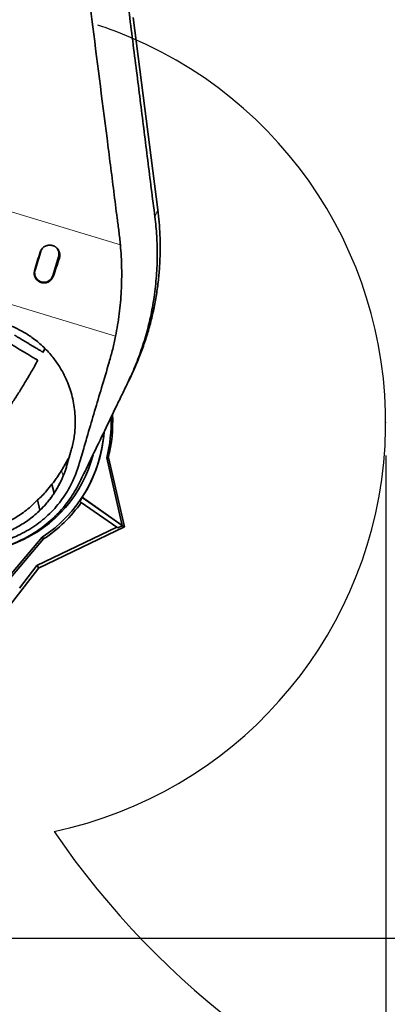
# Model space of a CAD drawing. Header units: millimetres. Extents: x 0 to 14900, y 0 to 10500.
# Tile 11 of 47: x 3833 to 4388, y 5347 to 6836. Entities that reach past the tile are written whole.
import ezdxf

# ---------------------------------------------------------------- set-up
doc = ezdxf.new("R2010")
doc.units = ezdxf.units.MM
doc.header["$LTSCALE"] = 25
doc.header["$PDSIZE"] = -1
doc.layers.add('THICK_LINE', color=7, linetype='Continuous')
doc.styles.add('SLDTEXTSTYLE0', font='TXT', dxfattribs={"width": 0.605})
doc.dimstyles.new('SLDDIMSTYLE0', dxfattribs={"dimtxt": 87.5, "dimasz": 87.5, "dimexe": 0, "dimexo": 0.0625, "dimgap": 21.875, "dimtad": 1, "dimdec": 0, "dimrnd": 1e-09, "dimzin": 12, "dimdsep": 46, "dimtxsty": 'SLDTEXTSTYLE0', "dimsah": 1, "dimcen": 0.09, "dimadec": 0, "dimazin": 3, "dimtfac": 1, "dimtofl": 0, "dimtmove": 0, "dimatfit": 3, "dimfxl": 1, "dimfrac": 2, "dimtolj": 1, "dimtzin": 12, "dimarcsym": 0})
doc.dimstyles.new('SLDDIMSTYLE1', dxfattribs={"dimtxt": 87.5, "dimasz": 87.5, "dimexe": 0, "dimexo": 0.0625, "dimgap": 21.875, "dimtad": 1, "dimdec": 0, "dimrnd": 1e-09, "dimzin": 12, "dimdsep": 46, "dimtxsty": 'SLDTEXTSTYLE0', "dimsah": 1, "dimcen": 0.09, "dimadec": 0, "dimazin": 3, "dimtfac": 1, "dimtmove": 0, "dimatfit": 0, "dimfxl": 1, "dimfrac": 2, "dimtolj": 1, "dimtzin": 12, "dimarcsym": 0})

# ---------------------------------------------------------------- blocks, each defined once
blk = doc.blocks.new('_D')
at = {"layer": 'THICK_LINE'}
for p, q in [((4385.5, 6176.8), (4385.5, 4745.6)), ((3403.2, 5320.4), (3403.2, 4745.6)), ((4385.5, 4783.1), (3403.2, 4783.1))]:
    blk.add_line(p, q, dxfattribs=at)
for points in [[(3403.2, 4783.1), (3490.7, 4770.6), (3490.7, 4795.6)], [(4385.5, 4783.1), (4298, 4795.6), (4298, 4770.6)]]:
    blk.add_solid(points, dxfattribs=at)
at = {"layer": 'THICK_LINE', "insert": (3794.1, 4895.9), "char_height": 87.5, "attachment_point": 1, "style": 'SLDTEXTSTYLE0'}
blk.add_mtext('982', dxfattribs=at)
blk = doc.blocks.new('_D_3')
at = {"layer": 'THICK_LINE'}
for p, q in [((6221.4, 6280.7), (6221.4, 4505.2)), ((3403.2, 5320.4), (3403.2, 4505.2)), ((6221.4, 4542.7), (3403.2, 4542.7))]:
    blk.add_line(p, q, dxfattribs=at)
for points in [[(3403.2, 4542.7), (3490.7, 4530.2), (3490.7, 4555.2)], [(6221.4, 4542.7), (6133.9, 4555.2), (6133.9, 4530.2)]]:
    blk.add_solid(points, dxfattribs=at)
at = {"layer": 'THICK_LINE', "insert": (4678.6, 4655.5), "char_height": 87.5, "attachment_point": 1, "style": 'SLDTEXTSTYLE0'}
blk.add_mtext('2818', dxfattribs=at)
blk = doc.blocks.new('_D_4')
at = {"layer": 'THICK_LINE'}
for p, q in [((3803.2, 8699.6), (6565.4, 8699.6)), ((6527.9, 8699.6), (6527.9, 5446.8)), ((3804.1, 5446.8), (6565.4, 5446.8))]:
    blk.add_line(p, q, dxfattribs=at)
for points in [[(6527.9, 8699.6), (6515.4, 8612.1), (6540.4, 8612.1)], [(6527.9, 5446.8), (6540.4, 5534.3), (6515.4, 5534.3)]]:
    blk.add_solid(points, dxfattribs=at)
at = {"layer": 'THICK_LINE', "insert": (6415.1, 6939.5), "char_height": 87.5, "attachment_point": 1, "rotation": 90, "style": 'SLDTEXTSTYLE0'}
blk.add_mtext('3253', dxfattribs=at)
blk = doc.blocks.new('_D_5')
at = {"layer": 'THICK_LINE'}
for p, q in [((6527.9, 5446.8), (6527.9, 5596.8)), ((3804.1, 5446.8), (6565.4, 5446.8)), ((6527.9, 5050.6), (6527.9, 5446.8)), ((4991.3, 5050.6), (6565.4, 5050.6)), ((6527.9, 5050.6), (6527.9, 4900.6))]:
    blk.add_line(p, q, dxfattribs=at)
for points in [[(6527.9, 5446.8), (6540.4, 5534.3), (6515.4, 5534.3)], [(6527.9, 5050.6), (6515.4, 4963.1), (6540.4, 4963.1)]]:
    blk.add_solid(points, dxfattribs=at)
at = {"layer": 'THICK_LINE', "insert": (6415.1, 5148.4), "char_height": 87.5, "attachment_point": 1, "rotation": 90, "style": 'SLDTEXTSTYLE0'}
blk.add_mtext('396', dxfattribs=at)

msp = doc.modelspace()

# ---------------------------------------------------------------- linework, layer by layer
at = {"color": 7, "linetype": 'Continuous', "lineweight": 35}
for p, q in [((4004.1613067, 6839.0166456), (4041.2779853, 6548.2833358)), ((3864.6845756, 6485.4623999), (3855.9134245, 6456.7732572)), ((3882.6899576, 6448.5868495), (3891.4611088, 6477.2759922)), ((3868.0309753, 6332.8897217), (3870.9019236, 6338.4719938)), ((3997.3451277, 6289.7843539), (4000.9071424, 6297.2371782)), ((3910.5573748, 6184.6855012), (3904.0321192, 6162.0008122)), ((3907.1897146, 6173.8230227), (3907.7445065, 6174.9067208)), ((3907.316351, 6173.4182618), (3907.1897146, 6173.8230227)), ((3987.7137309, 6071.0802614), (3964.1399072, 6173.1897103)), ((3966.5468349, 6173.1650525), (3964.1399072, 6173.1897103)), ((3990.8197979, 6068.958722), (3966.6586458, 6173.6121697)), ((3884.7725603, 6120.0623542), (3881.2545445, 6133.2086493)), ((3884.3970178, 6119.2765942), (3883.7729992, 6117.9709565)), ((3884.3970178, 6119.2765942), (3884.7725305, 6120.0622816)), ((3859.7502866, 6109.6261143), (3863.289815, 6093.9867119)), ((3923.3533002, 6107.6004981), (3925.7144468, 6105.9472054)), ((3925.7144468, 6105.9472054), (3979.1893285, 6068.5036901)), ((3927.0569329, 6113.5526087), (3927.1285064, 6113.1826019)), ((3927.0569329, 6113.5526087), (3987.7137309, 6071.0802614)), ((3987.5880736, 6070.8483572), (3927.1285064, 6113.1826019)), ((3979.1893285, 6068.5036901), (3858.5609507, 6010.2984787)), ((3861.14903, 6006.390406), (3990.8197979, 6068.958722)), ((3979.1893285, 6068.5036901), (3980.9924012, 6067.241165)), ((3987.6762893, 6070.4662529), (3980.9924012, 6067.241165)), ((3987.7137309, 6071.0802614), (3987.5880736, 6070.8483572)), ((3987.5880736, 6070.8483572), (3987.6762893, 6070.4662529)), ((3990.8197979, 6068.958722), (3987.6762893, 6070.4662529)), ((3735.7298048, 5898.9994424), (3866.7187837, 6053.2230098)), ((3816.2956453, 5988.8366122), (3868.8922927, 6050.762758)), ((3866.7187837, 6053.2230098), (3868.8922927, 6050.762758)), ((3861.4340866, 6006.7605911), (3813.7122627, 5944.7872713)), ((3858.5609507, 6010.2984787), (3832.4535319, 5976.3944222)), ((3861.4340866, 6006.7605911), (3858.5609507, 6010.2984787))]:
    msp.add_line(p, q, dxfattribs=at)
at = {"color": 8, "linetype": 'Continuous', "lineweight": 18}
for p, q in [((3760.7099205, 6563.228806), (3984.7869637, 6495.0477367)), ((4036.9295538, 6537.5856573), (4041.2779853, 6548.2833358)), ((3863.4555964, 6484.046117), (3864.6845756, 6485.4623999)), ((3892.6176525, 6475.2253479), (3891.4611088, 6477.2759922)), ((3855.1740516, 6455.9211995), (3855.9134245, 6456.7732572)), ((3883.3596023, 6447.3995162), (3882.6899576, 6448.5868495)), ((3977.5567251, 6357.2483172), (3702.4751827, 6440.9487865)), ((3898.3684758, 6145.754287), (3895.8278615, 6154.0614993))]:
    msp.add_line(p, q, dxfattribs=at)
at = {"color": 7, "linetype": 'Continuous', "lineweight": 35}
for radius, start, end in [(220, 345.8999366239, 3.1248060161), (217.6603084, 345.7518796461, 1.962528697), (207.3824279, 303.1962829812, 355.9817875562), (207.4872434, 326.933355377, 356.0315412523), (196.5, 239.9494413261, 345.5367963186), (210.6317102, 303.3246166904, 325), (207.7492823, 325, 326.8586078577)]:
    msp.add_arc((3753.1750509, 6226.7605911), radius, start, end, dxfattribs=at)
for centre, major_axis, ratio, start_param, end_param in [((3922.7879758, 6572.3907467), (175.4264143, 573.7823762), 0.0522746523, 1.7413411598, 1.7911567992), ((3852.3062478, 6593.8365829), (175.4323422, 573.7805653), 0.1238400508, 4.4923543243, 4.5421659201)]:
    msp.add_ellipse(centre, major_axis=major_axis, ratio=ratio, start_param=start_param, end_param=end_param, dxfattribs=at)
for points, knots in [([(3932.2435892, 7392.3585376), (3932.7818443, 7387.4372227), (3933.858518, 7377.5930976), (3935.5585059, 7362.705884), (3937.2914178, 7347.7891585), (3939.0441, 7332.8499262), (3940.7974547, 7317.9102873), (3945.4878735, 7277.2986008), (3950.2637488, 7235.565491), (3955.1736076, 7192.6641501), (3957.2714087, 7174.2721355), (3959.3864385, 7155.8689077), (3961.5318472, 7137.4528768), (3964.2210439, 7114.9159533), (3967.4828734, 7088.3012576), (3971.303363, 7057.6401751), (3975.1679054, 7027.0372345), (3979.0540133, 6996.4655557), (3982.9452865, 6965.9046245), (3989.3848226, 6914.9964177), (3998.3466604, 6843.6977724), (4007.85903, 6768.3669064), (4015.3073866, 6709.2225101), (4020.6898202, 6666.2654579), (4026.0768254, 6623.3184295), (4031.4786578, 6580.3984434), (4035.1126263, 6551.8562893), (4036.9295538, 6537.5856573)], [0, 0, 0, 0, 0.0173586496, 0.0347225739, 0.0521153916, 0.0695296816, 0.0869431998, 0.1043349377, 0.2116182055, 0.233090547, 0.2545744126, 0.2760503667, 0.2975084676, 0.3189591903, 0.3547905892, 0.3906264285, 0.4264881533, 0.4623706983, 0.4982546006, 0.5341180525, 0.6414014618, 0.7486846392, 0.7989483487, 0.8492165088, 0.8994831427, 0.9497431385, 1, 1, 1, 1]), ([(3984.7869637, 6495.0477367), (3984.0768637, 6501.7855165), (3982.6562533, 6515.2649706), (3979.0444808, 6542.1359488), (3973.1744335, 6589.2200012), (3960.3730584, 6689.5385742), (3943.7096891, 6820.3627262), (3927.9961937, 6943.9884577), (3917.3263443, 7027.320002), (3912.3390774, 7066.7104764), (3909.8454433, 7086.4057181)], [0, 0, 0, 0, 0.0340965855, 0.0682128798, 0.1364418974, 0.2728987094, 0.5771863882, 0.8001732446, 0.9000865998, 1, 1, 1, 1]), ([(4036.9295538, 6537.5856573), (4037.4974809, 6532.7441959), (4038.6334185, 6523.0605608), (4039.7095702, 6508.4200976), (4040.3522688, 6493.7620645), (4040.5116371, 6479.0788708), (4040.1793973, 6463.9226465), (4039.3020846, 6448.3106505), (4037.8395838, 6432.2941991), (4035.8249113, 6416.3775883), (4033.3253901, 6401.01069), (4030.3767343, 6386.1638918), (4027.0178463, 6371.8032645), (4023.169377, 6357.5390941), (4018.8359503, 6343.3898232), (4014.0236873, 6329.374453), (4008.7196315, 6315.500942), (4002.9902401, 6301.815212), (3998.760381, 6292.8233037), (3996.6455671, 6288.3275954)], [0, 0, 0, 0, 0.0567633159, 0.1135349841, 0.1704391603, 0.2273439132, 0.2843410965, 0.3466982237, 0.4091494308, 0.4717601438, 0.5345087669, 0.5924916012, 0.6504744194, 0.7085913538, 0.7667083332, 0.8249623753, 0.8832165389, 0.9416114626, 1, 1, 1, 1]), ([(4041.2765432, 6548.2831544), (4042.0034338, 6541.9754195), (4043.4572524, 6529.3596255), (4044.6218385, 6510.34157), (4045.0602564, 6490.2828371), (4044.5374984, 6469.2072595), (4042.9121785, 6447.1718761), (4040.2082019, 6425.242333), (4036.4323689, 6403.4718044), (4031.589956, 6381.9132873), (4025.6948635, 6360.6187918), (4018.7689464, 6339.6363788), (4011.9214244, 6321.9195038), (4005.8775883, 6307.8188058), (4002.4729976, 6300.6050762), (4000.8876827, 6297.2460726)], [0, 0, 0, 0, 0.0739099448, 0.1478236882, 0.2217393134, 0.3074597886, 0.393177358, 0.4788888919, 0.5645913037, 0.6502818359, 0.735957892, 0.8216167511, 0.9072558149, 0.9568145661, 1, 1, 1, 1]), ([(3863.4555964, 6484.046117), (3863.5820279, 6484.437968), (3863.8357721, 6485.2244012), (3864.3452178, 6486.3690817), (3864.9511552, 6487.4832102), (3865.6527615, 6488.5404612), (3866.437012, 6489.5299244), (3867.2980464, 6490.4469885), (3868.2439587, 6491.2991114), (3869.5940899, 6492.3225159), (3871.0722323, 6493.1757598), (3872.6415397, 6493.8378534), (3873.783, 6494.2106008), (3875.1976148, 6494.5574931), (3876.9028588, 6494.8007028), (3878.6280217, 6494.8145561), (3880.3443688, 6494.6564975), (3882.0444623, 6494.3274532), (3884.1670532, 6493.6114401), (3885.936843, 6492.6997264), (3887.3567503, 6491.7258338), (3888.6862253, 6490.6359365), (3889.8675101, 6489.3867619), (3890.8738789, 6488.0086042), (3891.5371976, 6486.9141325), (3892.10037, 6485.7751873), (3892.5619224, 6484.6027556), (3892.9254037, 6483.3832499), (3893.1805019, 6482.1435558), (3893.3274349, 6480.8951632), (3893.3683805, 6479.648604), (3893.3000269, 6478.3910576), (3893.0994667, 6476.8999142), (3892.7997446, 6475.8582167), (3892.6176525, 6475.2253479)], [0, 0, 0, 0, 0.02600185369, 0.05218493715, 0.07893921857, 0.10589047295, 0.13198559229, 0.15826243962, 0.18481916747, 0.21175925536, 0.26431980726, 0.29099375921, 0.31805046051, 0.33915271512, 0.38177952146, 0.42506403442, 0.44625952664, 0.48907727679, 0.53255965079, 0.58545892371, 0.6126066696, 0.63995661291, 0.69278615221, 0.71960681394, 0.74682451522, 0.77298673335, 0.79933392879, 0.82596835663, 0.85299720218, 0.87898518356, 0.90515600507, 0.93160940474, 0.95845023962, 1, 1, 1, 1]), ([(3868.2633364, 6491.2908212), (3867.5193566, 6490.4917228), (3865.9370766, 6488.7922178), (3865.1183443, 6486.6155892), (3864.6845756, 6485.4623999)], [0, 0, 0, 0, 0.4701947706, 1, 1, 1, 1]), ([(3891.4611088, 6477.2759922), (3891.7285777, 6478.4704401), (3892.2635155, 6480.8593352), (3891.870455, 6484.5702835), (3890.5385505, 6487.9705489), (3889.1636866, 6490.2363658), (3888.1136051, 6491.0823711), (3888.0130209, 6491.1634075)], [0, 0, 0, 0, 0.2435499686, 0.4870997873, 0.7306497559, 0.9741997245, 1, 1, 1, 1]), ([(3984.7869637, 6495.0477367), (3985.244609, 6489.2467351), (3986.1598607, 6477.6452242), (3986.8466036, 6460.2346337), (3986.8028698, 6442.848634), (3986.1111614, 6425.5059389), (3984.9947583, 6408.2582367), (3983.2306877, 6391.0860697), (3980.7261979, 6374.0491876), (3978.613944, 6362.8524663), (3977.5567251, 6357.2483172)], [0, 0, 0, 0, 0.1237723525, 0.2475342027, 0.3719653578, 0.4964124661, 0.6214798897, 0.7465315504, 0.8731347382, 1, 1, 1, 1]), ([(3883.3596023, 6447.3995162), (3883.0694971, 6446.6553216), (3882.6305324, 6445.5292636), (3881.7888514, 6444.1407577), (3880.8389881, 6442.8218617), (3879.7193973, 6441.6308504), (3878.462261, 6440.5916911), (3877.5323086, 6439.9480585), (3876.3590608, 6439.2577102), (3874.8591054, 6438.5596534), (3872.7838152, 6437.9177185), (3870.8479357, 6437.6294975), (3869.1802143, 6437.5884109), (3867.5158352, 6437.6860395), (3865.8689449, 6437.988505), (3864.2805707, 6438.4874845), (3863.1211504, 6438.9613524), (3862.015143, 6439.5242099), (3860.9676326, 6440.1702538), (3859.9681414, 6440.9072629), (3859.0399708, 6441.7213287), (3858.18947, 6442.6035303), (3857.4221105, 6443.5451296), (3856.7307961, 6444.556402), (3856.1318004, 6445.6178599), (3855.6287671, 6446.7195596), (3855.2234599, 6447.8514775), (3854.9139247, 6449.024636), (3854.7078597, 6450.2163098), (3854.6063028, 6451.416141), (3854.6069136, 6452.6142643), (3854.7136675, 6453.8201032), (3854.903944, 6454.9272611), (3855.0926273, 6455.6215757), (3855.1740516, 6455.9211995)], [0, 0, 0, 0, 0.0536053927, 0.0811115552, 0.1088197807, 0.1626162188, 0.1899180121, 0.2176134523, 0.237849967, 0.2803863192, 0.3269955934, 0.3809777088, 0.4086785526, 0.4365845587, 0.490416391, 0.5180441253, 0.5458780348, 0.5726761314, 0.5996632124, 0.6269429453, 0.6546246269, 0.6813025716, 0.7081677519, 0.7353227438, 0.7628746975, 0.7895106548, 0.8163325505, 0.8434429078, 0.8709475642, 0.8976042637, 0.924447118, 0.9515781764, 0.9791040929, 1, 1, 1, 1]), ([(3855.9134245, 6456.7732572), (3855.6450543, 6455.57779), (3855.1083142, 6453.1868564), (3855.5148928, 6449.4911972), (3856.7954284, 6446.0328331), (3858.9459419, 6443.0221793), (3861.7974195, 6440.6710911), (3865.161454, 6439.1379481), (3868.8076877, 6438.527837), (3872.4863815, 6438.8824514), (3875.9527743, 6440.1758447), (3878.9482791, 6442.326892), (3881.3519344, 6445.1633765), (3882.2439498, 6447.4456916), (3882.6899576, 6448.5868495)], [0, 0, 0, 0, 0.0833333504, 0.1666666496, 0.25, 0.3333333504, 0.4166666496, 0.5, 0.5833333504, 0.6666666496, 0.75, 0.8333333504, 0.9166666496, 1, 1, 1, 1]), ([(3805.665363, 6377.7772691), (3808.3301084, 6376.9210203), (3813.6596058, 6375.2085207), (3821.5154368, 6372.0820223), (3829.2491112, 6368.5424994), (3836.8161303, 6364.5571744), (3844.1388093, 6360.175771), (3851.7083441, 6355.0688408), (3859.4300787, 6349.1509221), (3867.2357942, 6342.3092733), (3874.5915964, 6334.9414141), (3881.0808881, 6327.5118928), (3886.7409496, 6320.174028), (3891.6454898, 6313.0297019), (3896.1306699, 6305.6474824), (3900.8047056, 6296.909421), (3905.4048306, 6286.7108902), (3909.679203, 6274.7910312), (3913.0264181, 6262.3624031), (3915.3669504, 6249.4490469), (3916.6247257, 6236.3091303), (3916.7565003, 6224.2604655), (3916.0814534, 6213.3958343), (3914.8725769, 6203.7585985), (3913.0969921, 6194.1507433), (3911.4058988, 6187.8479799), (3910.5573748, 6184.6855012)], [0, 0, 0, 0, 0.0334801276, 0.0669603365, 0.1011857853, 0.1354114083, 0.169590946, 0.2037707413, 0.2454002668, 0.2870304, 0.3294428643, 0.3718559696, 0.4072517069, 0.442776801, 0.478145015, 0.5135136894, 0.5650407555, 0.6165689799, 0.6708084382, 0.7254783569, 0.7806890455, 0.836336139, 0.8768959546, 0.917738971, 0.9587246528, 1, 1, 1, 1]), ([(3977.5567251, 6357.2483172), (3976.1527082, 6350.6633823), (3973.3421021, 6337.4814481), (3966.0937422, 6311.4721132), (3953.1954609, 6268.6253727), (3940.0244729, 6224.1111743), (3929.5702764, 6187.8900038), (3924.6344943, 6171.3749217), (3920.9871108, 6159.066856), (3917.3418177, 6148.3605329), (3912.616548, 6137.3288173), (3906.8232921, 6125.9807572), (3899.2120523, 6113.8613268), (3890.4905398, 6102.2718566), (3880.7773692, 6091.4692466), (3870.1716451, 6081.529899), (3858.7700029, 6072.5211894), (3846.4624285, 6064.3862856), (3834.3101358, 6057.7682312), (3822.5940442, 6052.5036958), (3811.5065294, 6048.381227), (3800.0760935, 6044.9843977), (3788.3122869, 6042.3312247), (3775.5456659, 6040.3460686), (3761.8006585, 6039.2465864), (3747.1202157, 6039.2576952), (3732.3202389, 6040.4780196), (3718.7835306, 6042.7316013), (3706.5361624, 6045.696057), (3695.6419618, 6049.076849), (3684.7467683, 6053.2131712), (3674.0603756, 6058.1738309), (3666.6606552, 6061.9999435), (3663.0004735, 6064.3076488), (3662.6926774, 6064.501711)], [0, 0, 0, 0, 0.0394555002, 0.0789832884, 0.1581732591, 0.3016574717, 0.350982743, 0.3790873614, 0.4026539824, 0.4262054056, 0.445282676, 0.472823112, 0.5005522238, 0.5285671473, 0.5569799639, 0.58452309, 0.6122565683, 0.6402870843, 0.6687266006, 0.690867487, 0.713008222, 0.735471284, 0.7579342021, 0.78063276, 0.8077301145, 0.8348271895, 0.8623244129, 0.8902379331, 0.9110041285, 0.932312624, 0.9536211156, 0.9757926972, 0.9979643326, 1, 1, 1, 1]), ([(3825.1554318, 6358.570533), (3825.1397271, 6358.57994), (3825.0729711, 6358.6199261), (3825.5734002, 6358.3201748), (3826.6767565, 6357.6592771), (3828.3957286, 6356.6296327), (3830.663607, 6355.2711997), (3833.3857028, 6353.6406958), (3836.5244071, 6351.7606482), (3839.915046, 6349.7296947), (3843.5214501, 6347.5695003), (3847.1489903, 6345.3966456), (3850.7767031, 6343.2236876), (3854.220801, 6341.1607127), (3857.4704517, 6339.2142095), (3860.3816477, 6337.4704368), (3862.9349215, 6335.9410552), (3865.0291258, 6334.6866511), (3866.643761, 6333.7195032), (3867.6592109, 6333.1112604), (3868.1171943, 6332.8369337), (3868.0339578, 6332.8867914), (3868.0159223, 6332.8975945)], [0, 0, 0, 0, 0.0168653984, 0.0716896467, 0.1259158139, 0.1816957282, 0.2362276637, 0.2923668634, 0.3464866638, 0.4022366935, 0.4554063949, 0.5101830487, 0.5623422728, 0.6160482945, 0.6676433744, 0.720723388, 0.7724423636, 0.825616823, 0.8780531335, 0.9319624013, 0.9852577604, 1, 1, 1, 1]), ([(3860.0556417, 6320.7360685), (3860.0044599, 6320.76691), (3859.897869, 6320.8311401), (3858.9481349, 6321.4034364), (3857.4243335, 6322.3216575), (3855.3493924, 6323.5719874), (3852.7736894, 6325.1240694), (3849.8378037, 6326.8931924), (3846.5679155, 6328.8635805), (3843.1444523, 6330.9265107), (3839.5815927, 6333.0734392), (3836.0500586, 6335.2014914), (3832.5677122, 6337.2999038), (3829.2782316, 6339.282098), (3826.2132054, 6341.1290392), (3823.4923804, 6342.7685696), (3821.154348, 6344.1774347), (3819.2979991, 6345.2960441), (3817.9874011, 6346.0857918), (3817.2784275, 6346.5130092), (3817.2770705, 6346.513827), (3817.2765435, 6346.5141445)], [0, 0, 0, 0, 0.052028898, 0.1083549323, 0.162701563, 0.2186820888, 0.2720431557, 0.3270171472, 0.3791958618, 0.4329288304, 0.4842997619, 0.5371615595, 0.5884928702, 0.6412814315, 0.693249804, 0.7466678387, 0.799797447, 0.8544077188, 0.9087096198, 0.9645516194, 1, 1, 1, 1]), ([(3576.2272137, 5986.8245647), (3577.0067638, 5987.4532585), (3579.6161329, 5989.5576701), (3584.0252148, 5993.1818351), (3589.2572629, 5997.5260317), (3594.0787309, 6001.5814984), (3598.7201984, 6005.5280157), (3603.1255859, 6009.3144622), (3607.2322981, 6012.880818), (3610.7225525, 6015.9387038), (3613.5946769, 6018.4735783), (3615.9010764, 6020.5211958), (3617.8205475, 6022.2332059), (3619.7293195, 6023.9424966), (3621.9452955, 6025.9358805), (3624.6522498, 6028.3848808), (3627.8259461, 6031.2760495), (3631.4577747, 6034.6111939), (3635.4395327, 6038.3011903), (3639.562498, 6042.1598355), (3644.8543948, 6047.1601663), (3650.9869709, 6053.0326414), (3657.7438672, 6059.6076744), (3663.6714597, 6065.4552956), (3668.7814502, 6070.5538582), (3672.8547908, 6074.6547659), (3676.0631771, 6077.9042766), (3678.7992328, 6080.6858053), (3681.6987702, 6083.6557686), (3685.0061711, 6087.0689251), (3689.1458655, 6091.3775098), (3694.2003135, 6096.6951934), (3700.2452334, 6103.1408696), (3706.9578759, 6110.4067384), (3714.32432, 6118.5141495), (3722.2728204, 6127.4243565), (3730.7758152, 6137.1485869), (3739.8022879, 6147.6976791), (3749.3673317, 6159.1437491), (3759.5035138, 6171.5899909), (3770.1730939, 6185.0684456), (3781.3301821, 6199.6109569), (3792.8596868, 6215.16302), (3804.6956582, 6231.7411019), (3815.8490894, 6248.0253373), (3826.2660742, 6263.8731229), (3835.9060273, 6279.1186187), (3845.5229557, 6295.0409418), (3853.6107358, 6308.9437008), (3858.3492471, 6317.6762884), (3860.0197921, 6320.7549306)], [0, 0, 0, 0, 0.0083307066, 0.0278851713, 0.0456504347, 0.061725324, 0.0761903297, 0.0915134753, 0.1046987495, 0.115811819, 0.1249010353, 0.1320011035, 0.137628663, 0.1430196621, 0.1499126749, 0.1582940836, 0.1681492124, 0.1792489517, 0.1917444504, 0.2047115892, 0.217043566, 0.2402361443, 0.260917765, 0.2791326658, 0.2949009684, 0.3082280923, 0.3169852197, 0.3248017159, 0.3337849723, 0.3441408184, 0.3558811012, 0.3728476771, 0.3921135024, 0.4137175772, 0.4377032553, 0.4641167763, 0.4924660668, 0.5232403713, 0.5564700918, 0.5921724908, 0.6310646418, 0.6724955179, 0.7164092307, 0.7627147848, 0.8112841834, 0.8509272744, 0.891770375, 0.9337080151, 0.9766289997, 1, 1, 1, 1]), ([(3996.6455671, 6288.3275954), (3993.6756015, 6282.1721664), (3987.735398, 6269.8607439), (3975.8963805, 6245.3241696), (3960.7322962, 6213.8957054), (3946.4857958, 6184.3693764), (3936.0617273, 6162.7648644), (3929.7965573, 6149.7797954), (3925.6517675, 6141.1897554), (3923.579774, 6136.8955674)], [0, 0, 0, 0, 0.121782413, 0.2435759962, 0.4871387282, 0.7435600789, 0.8290508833, 0.9145419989, 1, 1, 1, 1]), ([(3895.8278615, 6154.0614993), (3896.8659772, 6155.8640717), (3898.9422086, 6159.4692165), (3902.7305407, 6166.0557902), (3905.477961, 6170.8413968), (3907.1897146, 6173.8230227)], [0, 0, 0, 0, 0.2737623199, 0.5475246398, 1, 1, 1, 1]), ([(3881.2545445, 6133.2086493), (3882.7760009, 6135.0814576), (3885.8189518, 6138.8271211), (3890.7802013, 6145.7255935), (3893.929145, 6150.9258837), (3895.8278615, 6154.0614993)], [0, 0, 0, 0, 0.2841909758, 0.568389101, 1, 1, 1, 1]), ([(3904.0321192, 6162.0008122), (3903.4485147, 6160.050544), (3902.5727451, 6157.1239295), (3901.2511808, 6153.2682447), (3900.20835, 6150.3933891), (3899.1079862, 6147.539925), (3897.9522667, 6144.7081431), (3896.7402715, 6141.8970252), (3895.1154629, 6138.3219988), (3893.011223, 6134.0111091), (3890.3352331, 6129.006658), (3887.4827639, 6124.0800503), (3885.4260179, 6120.8783971), (3884.3970178, 6119.2765942)], [0, 0, 0, 0, 0.1296973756, 0.1946266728, 0.2595784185, 0.3244301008, 0.3893042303, 0.4542120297, 0.5191646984, 0.639011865, 0.7590019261, 0.879427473, 1, 1, 1, 1]), ([(3923.579774, 6136.8955674), (3921.5837733, 6132.9747812), (3917.5839101, 6125.1177659), (3910.4719439, 6113.8173839), (3902.61531, 6102.9641136), (3893.9953262, 6092.6875971), (3884.1686214, 6082.5357748), (3873.0008915, 6072.701982), (3860.4327281, 6063.3513996), (3847.122749, 6055.0463838), (3833.1204573, 6047.8357064), (3818.4836578, 6041.8139716), (3803.3113995, 6037.0019055), (3787.7814423, 6033.4511547), (3772.0587456, 6031.2090978), (3756.2380515, 6030.3168623), (3740.4198187, 6030.7290875), (3724.6909224, 6032.4288358), (3709.1928026, 6035.4136033), (3694.0192295, 6039.6849943), (3679.2827207, 6045.2281673), (3666.3959585, 6051.1390518), (3658.7531142, 6055.6831966), (3655.6129061, 6057.5502451)], [0, 0, 0, 0, 0.0427001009, 0.0855683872, 0.1285090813, 0.1714028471, 0.214124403, 0.2639149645, 0.3138795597, 0.3638426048, 0.4136310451, 0.463943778, 0.5144389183, 0.5649326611, 0.6152434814, 0.665167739, 0.7152711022, 0.7653745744, 0.8152989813, 0.865123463, 0.9151246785, 0.9651273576, 1, 1, 1, 1]), ([(3884.7727116, 6120.0625805), (3886.8888354, 6123.4041474), (3890.6888133, 6129.4046846), (3893.7773088, 6135.773471), (3895.1458893, 6138.5956206)], [0, 0, 0, 0, 0.55687794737, 1, 1, 1, 1]), ([(3859.7502866, 6109.6261143), (3862.1335929, 6111.7911195), (3866.9003503, 6116.1212614), (3874.1848702, 6123.9275133), (3878.6956153, 6129.8492626), (3881.2545445, 6133.2086493)], [0, 0, 0, 0, 0.302006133, 0.6040306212, 1, 1, 1, 1]), ([(3884.7725714, 6120.0623671), (3883.1861266, 6117.727379), (3879.9917953, 6113.0258443), (3874.7497727, 6106.3601759), (3869.2124254, 6099.9540743), (3865.2660938, 6095.9779237), (3863.289815, 6093.9867119)], [0, 0, 0, 0, 0.249114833, 0.5015965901, 0.750405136, 1, 1, 1, 1]), ([(3746.2971654, 6062.5043207), (3748.9287871, 6062.4469307), (3754.1920412, 6062.3321503), (3762.1158052, 6062.7078812), (3770.0392401, 6063.4893425), (3779.3273798, 6064.9333908), (3789.8705637, 6067.332445), (3801.6303753, 6071.0559133), (3813.1442944, 6075.8022848), (3823.9222172, 6081.3468805), (3833.843453, 6087.4878157), (3842.9787353, 6094.1368507), (3851.6955817, 6101.4690555), (3857.0653231, 6106.9070321), (3859.7502866, 6109.6261143)], [0, 0, 0, 0, 0.0623492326, 0.1246987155, 0.1878046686, 0.2509106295, 0.3472910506, 0.4436732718, 0.5428340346, 0.6419973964, 0.7305035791, 0.8190110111, 0.9095023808, 1, 1, 1, 1]), ([(3883.7729992, 6117.9709565), (3882.000041, 6115.4469772), (3878.4389782, 6110.3774563), (3871.7046121, 6102.2662526), (3866.3794695, 6097.0267044), (3863.289815, 6093.9867119)], [0, 0, 0, 0, 0.2939063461, 0.5903235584, 1, 1, 1, 1]), ([(3863.2898102, 6093.9867173), (3860.7201739, 6091.5716147), (3855.5798743, 6086.7404444), (3847.2420098, 6080.1488063), (3838.4900105, 6074.0828519), (3829.3227186, 6068.6275017), (3819.806161, 6063.8026281), (3809.9610784, 6059.6247943), (3799.8081656, 6056.1121846), (3789.3691804, 6053.2861549), (3778.7278128, 6051.175798), (3767.941348, 6049.8186815), (3757.0667005, 6049.1544815), (3749.790011, 6049.351536), (3746.1505691, 6049.4500929)], [0, 0, 0, 0, 0.0836377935, 0.1673090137, 0.2508129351, 0.3342269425, 0.4173646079, 0.5000431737, 0.5831571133, 0.6665715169, 0.7501102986, 0.8332482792, 0.9165989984, 1, 1, 1, 1])]:
    msp.add_open_spline(points, degree=3, knots=knots, dxfattribs=at)
at = {"layer": 'THICK_LINE'}
for centre, radius, start, end in [((3753.1750509, 6226.7605911), 2472.7916667, 5, 148.1109677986), ((3744.5561406, 6206.4587426), 654.3472933, 66.9969228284, 71.6412335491), ((3753.1750509, 6226.7605911), 632.2916667, 281.9969228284, 66.9969228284), ((4941.3447689, 6330.7119718), 1280.0833333, 214.3581415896, 5)]:
    msp.add_arc(centre, radius, start, end, dxfattribs=at)
msp.add_point((4385.4667175, 6226.7605911), dxfattribs=at)

# ---------------------------------------------------------------- dimensions: what is measured, and where the dimension line sits
for p1, dimstyle, picture, middle in [((3753.1750509, 8699.5522578), 'SLDDIMSTYLE0', '_D_4', (6527.9300627, 7073.1564244)), ((4941.3447689, 5050.6286384), 'SLDDIMSTYLE1', '_D_5', (6527.9300627, 5248.6946148))]:
    dim = msp.add_linear_dim(base=(6527.9300627, 5446.7605911), p1=p1, p2=(3754.0676448, 5446.7605911), angle=90, dimstyle=dimstyle, dxfattribs=at)
    dim.commit()
    dim.dimension.update_dxf_attribs({"geometry": picture, "text_midpoint": middle, "dimtype": 160})
for base, p1, picture, middle in [((3403.1750509, 4542.6655733), (6221.4281022, 6330.7119718), '_D_3', (4812.3015765, 4542.6655733)), ((3403.1750509, 4783.1286384), (4385.4667175, 6226.7605911), '_D', (3894.3208842, 4783.1286384))]:
    dim = msp.add_linear_dim(base=base, p1=p1, p2=(3403.1750509, 5370.3909731), dimstyle='SLDDIMSTYLE0', dxfattribs=at)
    dim.commit()
    dim.dimension.update_dxf_attribs({"geometry": picture, "text_midpoint": middle, "dimtype": 160})

doc.saveas('drawing.dxf')
